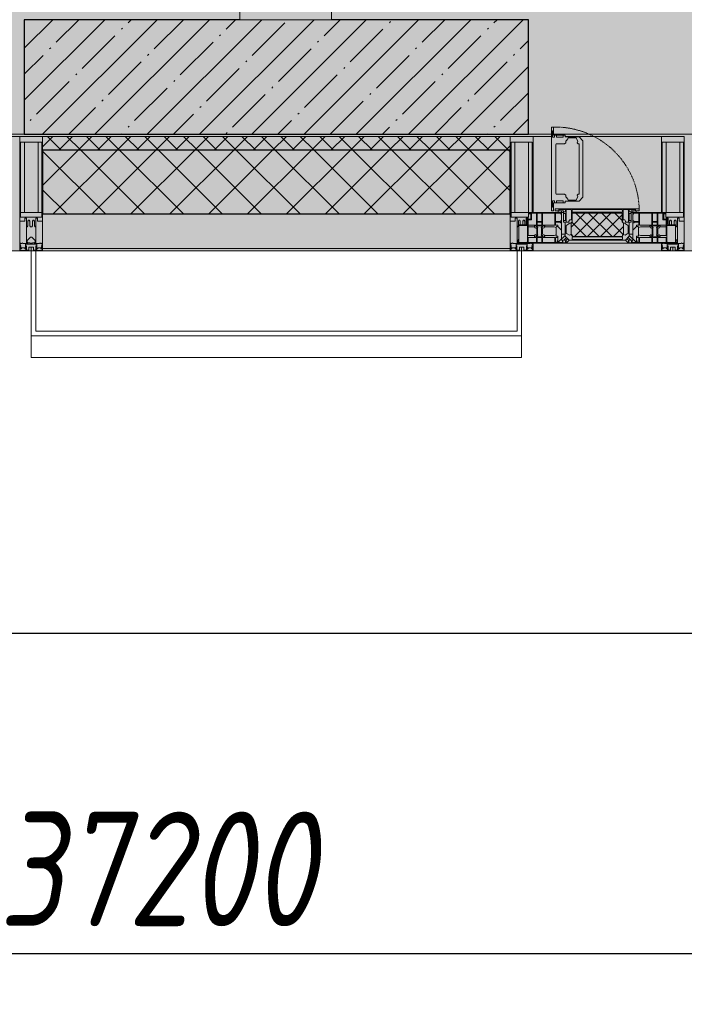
# Model space of a CAD drawing. Header units: millimetres. Extents: x -84210938 to 7466299, y -86687 to 22081.
# Tile 34 of 256: x 54218 to 55668, y -51379 to -49229. Entities that reach past the tile are written whole.
import ezdxf

# ---------------------------------------------------------------- set-up
doc = ezdxf.new("R2010")
doc.units = ezdxf.units.MM
doc.linetypes.add('-D1-02х01', pattern=[3, 2, -1])
doc.layers.get('Defpoints').update_dxf_attribs({"color": 31})
for name, color, linetype, lineweight in [('_0', 7, 'Continuous', 13), ('A-200-M_WALL', 7, 'Continuous', 5), ('A-200-M_WALL_PAT', 7, 'Continuous', 5), ('A-214-M_CURT_WALL', 7, 'Continuous', 5), ('A-215-M_CURT_PANEL', 7, 'Continuous', 5), ('A-230-M_FLOOR', 7, 'Continuous', 5), ('A-280-M_COLUMN', 7, 'Continuous', 5), ('A-314-M_WINDOW', 7, 'Continuous', 5), ('S-280-M_COLUMN', 7, 'Continuous', 5), ('Z-060-M_DETAIL', 7, 'Continuous', 5), ('Оси', 7, 'Continuous', 5)]:
    doc.layers.add(name, color=color, linetype=linetype, lineweight=lineweight)
doc.styles.add('fl_iso paper', font='isocpeur.ttf', dxfattribs={"width": 0.8, "oblique": 10})
doc.dimstyles.new('In tre 1_100', dxfattribs={"dimscale": 100, "dimtxt": 2.5, "dimasz": 2, "dimexe": 1, "dimexo": 0.7, "dimgap": 0.6, "dimtad": 1, "dimdec": 0, "dimrnd": 5, "dimzin": 0, "dimdsep": 46, "dimtxsty": 'fl_iso paper', "dimblk": 'ARCHTICK', "dimcen": 0, "dimdle": 1, "dimadec": 0, "dimazin": 0, "dimtfac": 1, "dimtdec": 0, "dimtofl": 0, "dimtmove": 1, "dimatfit": 3, "dimldrblk": 'DOT', "dimfxl": 40, "dimtfillclr": 256, "dimtolj": 1, "dimtzin": 0, "dimarcsym": 1})

# ---------------------------------------------------------------- blocks, each defined once
blk = doc.blocks.new('_ArchTick')
at = {"color": 0, "linetype": 'ByBlock', "lineweight": 9, "const_width": 0.15}
blk.add_lwpolyline([(-0.5, -0.5), (0.5, 0.5)], dxfattribs=at)
blk = doc.blocks.new('*D674')
at = {"layer": 'Defpoints', "color": 0, "transparency": 16777216}
for p in [(35918, -51162.7), (73118, -51162.7), (73118, -51268.8)]:
    blk.add_point(p, dxfattribs=at)
at = {"layer": 'Оси', "color": 0, "lineweight": -2, "transparency": 16777216}
for p, q in [((35918, -51232.7), (35918, -51368.8)), ((73118, -51232.7), (73118, -51368.8)), ((35818, -51268.8), (73218, -51268.8))]:
    blk.add_line(p, q, dxfattribs=at)
at = {"layer": 'Оси', "color": 0, "lineweight": -2, "transparency": 16777216, "xscale": 200, "yscale": 200, "zscale": 200, "rotation": 180}
blk.add_blockref('_ArchTick', (35918, -51268.8), dxfattribs=at)
at = {"layer": 'Оси', "color": 0, "lineweight": -2, "transparency": 16777216, "xscale": 200, "yscale": 200, "zscale": 200}
blk.add_blockref('_ArchTick', (73118, -51268.8), dxfattribs=at)
at = {"layer": 'Оси', "color": 0, "transparency": 16777216, "insert": (54518, -51083.8), "char_height": 250, "attachment_point": 5, "style": 'fl_iso paper'}
blk.add_mtext('\\A1;37200', dxfattribs=at)
blk = doc.blocks.new('_DOT')
at = {"color": 0, "linetype": 'ByBlock'}
blk.add_line((-0.5, 0), (-1, 0), dxfattribs=at)
at = {"color": 0, "linetype": 'ByBlock', "const_width": 0.5}
blk.add_lwpolyline([(-0.25, 0, 1), (0.25, 0, 1)], format="xyb", close=True, dxfattribs=at)
blk = doc.blocks.new('*D678')
at = {"layer": 'Defpoints', "color": 0, "transparency": 16777216}
for p in [(61118, -50568.8), (52718, -51268.8), (61118, -51268.8)]:
    blk.add_point(p, dxfattribs=at)
at = {"layer": 'Оси', "color": 0, "lineweight": -2, "transparency": 16777216}
for p, q in [((52718, -51198.8), (52718, -50468.8)), ((61118, -51198.8), (61118, -50468.8)), ((52618, -50568.8), (61218, -50568.8))]:
    blk.add_line(p, q, dxfattribs=at)
at = {"layer": 'Оси', "color": 0, "lineweight": -2, "transparency": 16777216, "xscale": 200, "yscale": 200, "zscale": 200, "rotation": 180}
blk.add_blockref('_ArchTick', (52718, -50568.8), dxfattribs=at)
at = {"layer": 'Оси', "color": 0, "lineweight": -2, "transparency": 16777216, "xscale": 200, "yscale": 200, "zscale": 200}
blk.add_blockref('_ArchTick', (61118, -50568.8), dxfattribs=at)
at = {"layer": 'Оси', "color": 0, "transparency": 16777216, "insert": (56918, -50383.8), "char_height": 250, "attachment_point": 5, "style": 'fl_iso paper'}
blk.add_mtext('\\A1;8400', dxfattribs=at)
blk = doc.blocks.new('A_PAN_Створка - 383мм-V20-50_AS_Plan_23')
at = {"layer": 'A-215-M_CURT_PANEL'}
h = blk.add_hatch(dxfattribs=at)
h.set_pattern_fill('FP_18', color=256, style=0, pattern_type=2)
h.set_pattern_definition([(225, (19300, -754.981), (14.142136, -14.142136), []), (315, (19300, -754.981), (14.142136, 14.142136), [])])
h.paths.add_polyline_path([(43.8, -31.8), (-54.5, -31.8), (-54.9, -34.1), (-57.2, -36.4), (-57.2, -60.8), (-54.6, -63.4), (-53.6, -82.7), (54.6, -81.8), (54.6, -63.4), (57.2, -60.8), (57.2, -36.4), (54.9, -34.1), (54.5, -31.8)])
at = {"layer": 'A-314-M_WINDOW'}
for p, q in [((-67.9, -17), (-171, -17)), ((-171, -17), (-171, -57)), ((-171, -18.5), (-153.5, -18.5)), ((-153.5, -18.5), (-152, -20)), ((-152, -20), (-152, -73.5)), ((-150.5, -17), (-150.5, -29.4)), ((-132.4, -18.6), (-150.5, -18.6)), ((-132.4, -29.4), (-132.4, -18.6)), ((-131, -18.2), (-131, -29.5)), ((-120.8, -18.2), (-131, -18.2)), ((-120.8, -18.2), (-120.8, -29.5)), ((-119.3, -18.6), (-92.5, -18.6)), ((-119.3, -29.4), (-119.3, -18.6)), ((-92.5, -18.6), (-92.5, -29.4)), ((-90.8, -18.5), (-90.8, -29.4)), ((-87.3, -18.5), (-90.8, -18.5)), ((-87.3, -20.4), (-87.3, -18.5)), ((-87.3, -20.4), (-87.3, -21.9)), ((-84.8, -20.4), (-87.3, -20.4)), ((-85.9, -18.2), (-85.9, -20.4)), ((-75.9, -18.2), (-85.9, -18.2)), ((-83.4, -20.4), (-84.8, -20.4)), ((-70, -33.8), (-83.4, -20.4)), ((-75.9, -21.5), (-75.9, -18.2)), ((-74.9, -17.9), (-74.9, -21.5)), ((-68.9, -17.9), (-74.9, -17.9)), ((-68.9, -21.5), (-68.9, -17.9)), ((67.9, -17), (-67.9, -17)), ((-61.4, -23.5), (-67.9, -17)), ((-67.9, -17), (-67.9, -23.5)), ((-67.9, -17), (67.9, -17)), ((67.9, -17), (61.4, -23.5)), ((67.9, -23.5), (67.9, -17)), ((171, -17), (67.9, -17)), ((68.9, -17.9), (74.9, -17.9)), ((68.9, -21.5), (68.9, -17.9)), ((70, -33.8), (83.4, -20.4)), ((74.9, -17.9), (74.9, -21.5)), ((75.9, -18.2), (85.9, -18.2)), ((75.9, -21.5), (75.9, -18.2)), ((83.4, -20.4), (84.8, -20.4)), ((84.8, -20.4), (87.3, -20.4)), ((85.9, -18.2), (85.9, -20.4)), ((87.3, -18.5), (90.8, -18.5)), ((87.3, -20.4), (87.3, -18.5)), ((87.3, -20.4), (87.3, -21.9)), ((90.8, -18.5), (90.8, -29.4)), ((92.5, -18.6), (92.5, -29.4)), ((119.3, -18.6), (92.5, -18.6)), ((119.3, -29.4), (119.3, -18.6)), ((120.8, -18.2), (120.8, -29.5)), ((120.8, -18.2), (131, -18.2)), ((131, -18.2), (131, -29.5)), ((132.4, -18.6), (150.5, -18.6)), ((132.4, -29.4), (132.4, -18.6)), ((150.5, -17), (150.5, -29.4)), ((153.5, -18.5), (152, -20)), ((152, -20), (152, -73.5)), ((171, -18.5), (153.5, -18.5)), ((171, -57), (171, -17)), ((-150.5, -29.4), (-132.4, -29.4)), ((-150.5, -33.6), (-150.5, -68)), ((-136.3, -33.6), (-150.5, -33.6)), ((-137.2, -31), (-135.8, -35)), ((-132.5, -31), (-137.2, -31)), ((-132.1, -36.8), (-135.8, -35)), ((-132.5, -31.9), (-133.4, -33.7)), ((-133.4, -33.7), (-130.1, -35.3)), ((-132.5, -31.9), (-132.5, -31)), ((-132.1, -49), (-132.1, -36.8)), ((-131, -29.5), (-120.8, -29.5)), ((-131, -30.9), (-131, -33)), ((-120.8, -30.9), (-131, -30.9)), ((-129.4, -34.6), (-131, -33)), ((-130.1, -35.3), (-129.4, -34.6)), ((-130.1, -35.3), (-130.1, -50.4)), ((-122.4, -34.6), (-120.8, -33)), ((-121.7, -35.3), (-122.4, -34.6)), ((-118.4, -33.7), (-121.7, -35.3)), ((-121.7, -35.3), (-121.7, -50.4)), ((-120.8, -30.9), (-120.8, -33)), ((-119.7, -36.8), (-115.9, -35)), ((-119.7, -49), (-119.7, -36.8)), ((-92.5, -29.4), (-119.3, -29.4)), ((-119.3, -31), (-114.6, -31)), ((-119.3, -31.9), (-119.3, -31)), ((-119.3, -31.9), (-118.4, -33.7)), ((-114.6, -31), (-115.9, -35)), ((-94.1, -33.5), (-115.4, -33.5)), ((-89.9, -35.1), (-94.1, -33.5)), ((-90.8, -29.4), (-85.9, -29.4)), ((-89.9, -32.5), (-89.9, -35.1)), ((-85.9, -32.5), (-89.9, -32.5)), ((-89.9, -35.1), (-89.9, -50.9)), ((-87.3, -21.9), (-85.9, -21.9)), ((-85.9, -21.9), (-85.9, -29.4)), ((-85.9, -29.4), (-85.9, -32.5)), ((-78, -84), (-78, -23.5)), ((-78, -23.5), (-67.9, -23.5)), ((-78, -36.8), (-70, -36.8)), ((-78, -45.6), (-78, -36.8)), ((-75.9, -21.5), (-75.9, -23.5)), ((-74.9, -21.5), (-75.9, -21.5)), ((-75.9, -23.5), (-73, -23.5)), ((-67.2, -29.3), (-73, -23.5)), ((-61.4, -23.5), (-70, -32.1)), ((-70, -32.1), (-70, -62.5)), ((-70, -36.8), (-70, -33.8)), ((-67.9, -21.5), (-68.9, -21.5)), ((-67.9, -21.5), (-67.9, -23.5)), ((-67.9, -23.5), (-64.6, -26.8)), ((-67.9, -23.5), (-64.6, -26.8)), ((-64.6, -26.8), (-67.2, -29.3)), ((-64.6, -26.8), (-61.4, -23.5)), ((61.4, -23.5), (-61.4, -23.5)), ((70, -32.1), (61.4, -23.5)), ((61.4, -23.5), (64.6, -26.8)), ((67.9, -23.5), (64.6, -26.8)), ((64.6, -26.8), (67.9, -23.5)), ((64.6, -26.8), (67.2, -29.3)), ((67.2, -29.3), (73, -23.5)), ((67.9, -21.5), (67.9, -23.5)), ((67.9, -21.5), (68.9, -21.5)), ((67.9, -23.5), (78, -23.5)), ((70, -62.5), (70, -32.1)), ((70, -36.8), (70, -33.8)), ((78, -36.8), (70, -36.8)), ((75.9, -23.5), (73, -23.5)), ((74.9, -21.5), (75.9, -21.5)), ((75.9, -21.5), (75.9, -23.5)), ((78, -23.5), (78, -84)), ((78, -45.6), (78, -36.8)), ((85.9, -21.9), (85.9, -29.4)), ((87.3, -21.9), (85.9, -21.9)), ((85.9, -29.4), (85.9, -32.5)), ((90.8, -29.4), (85.9, -29.4)), ((85.9, -32.5), (89.9, -32.5)), ((89.9, -32.5), (89.9, -35.1)), ((89.9, -35.1), (94.1, -33.5)), ((89.9, -35.1), (89.9, -50.9)), ((92.5, -29.4), (119.3, -29.4)), ((94.1, -33.5), (115.4, -33.5)), ((114.6, -31), (115.9, -35)), ((119.3, -31), (114.6, -31)), ((119.7, -36.8), (115.9, -35)), ((119.3, -31.9), (118.4, -33.7)), ((118.4, -33.7), (121.7, -35.3)), ((119.3, -31.9), (119.3, -31)), ((119.7, -49), (119.7, -36.8)), ((131, -29.5), (120.8, -29.5)), ((120.8, -30.9), (120.8, -33)), ((120.8, -30.9), (131, -30.9)), ((122.4, -34.6), (120.8, -33)), ((121.7, -35.3), (122.4, -34.6)), ((121.7, -35.3), (121.7, -50.4)), ((129.4, -34.6), (131, -33)), ((130.1, -35.3), (129.4, -34.6)), ((133.4, -33.7), (130.1, -35.3)), ((130.1, -35.3), (130.1, -50.4)), ((131, -30.9), (131, -33)), ((132.1, -36.8), (135.8, -35)), ((132.1, -49), (132.1, -36.8)), ((150.5, -29.4), (132.4, -29.4)), ((132.5, -31), (137.2, -31)), ((132.5, -31.9), (132.5, -31)), ((132.5, -31.9), (133.4, -33.7)), ((137.2, -31), (135.8, -35)), ((136.3, -33.6), (150.5, -33.6)), ((150.5, -33.6), (150.5, -68)), ((-171, -55.5), (-152, -55.5)), ((-171, -57), (-156, -57)), ((-153, -60), (-153, -73.5)), ((-136.4, -52.4), (-150.5, -52.4)), ((-150.5, -56.6), (-132.4, -56.6)), ((-137.2, -54.8), (-135.8, -50.8)), ((-132.5, -54.8), (-137.2, -54.8)), ((-132.1, -49), (-135.8, -50.8)), ((-133.4, -52), (-130.1, -50.4)), ((-132.5, -53.8), (-133.4, -52)), ((-132.5, -53.8), (-132.5, -54.8)), ((-132.4, -56.6), (-132.4, -82.5)), ((-129.4, -51.1), (-131, -52.7)), ((-131, -55.1), (-131, -52.7)), ((-120.8, -55.1), (-131, -55.1)), ((-131, -56.5), (-131, -62.6)), ((-131, -56.5), (-120.8, -56.5)), ((-120.8, -62.6), (-131, -62.6)), ((-130.1, -50.4), (-129.4, -51.1)), ((-121.7, -50.4), (-122.4, -51.1)), ((-122.4, -51.1), (-120.8, -52.7)), ((-118.4, -52), (-121.7, -50.4)), ((-120.8, -55.1), (-120.8, -52.7)), ((-120.8, -56.5), (-120.8, -62.6)), ((-119.7, -49), (-115.9, -50.8)), ((-119.3, -53.8), (-118.4, -52)), ((-119.3, -53.8), (-119.3, -54.8)), ((-119.3, -54.8), (-114.6, -54.8)), ((-119.3, -56.6), (-119.3, -82.5)), ((-92.5, -56.6), (-119.3, -56.6)), ((-114.6, -54.8), (-115.9, -50.8)), ((-94.1, -52.5), (-115.3, -52.5)), ((-89.9, -50.9), (-94.1, -52.5)), ((-92.5, -56.6), (-92.5, -82.5)), ((-90.8, -56.6), (-85.9, -56.6)), ((-90.8, -62.7), (-90.8, -56.6)), ((-80.4, -62.7), (-90.8, -62.7)), ((-89.9, -52.2), (-89.9, -50.9)), ((-89.9, -52.2), (-88.6, -53.5)), ((-85.9, -53.5), (-88.6, -53.5)), ((-85.9, -53.5), (-78, -45.6)), ((-85.9, -56.6), (-85.9, -53.5)), ((-80.4, -61.1), (-80.4, -62.7)), ((-78, -61.1), (-80.4, -61.1)), ((-78, -66.1), (-78, -61.1)), ((-70, -62.5), (-73.9, -62.5)), ((-73.9, -62.5), (-73.9, -87.5)), ((73.9, -62.5), (70, -62.5)), ((73.9, -87.5), (73.9, -62.5)), ((85.9, -53.5), (78, -45.6)), ((78, -61.1), (80.4, -61.1)), ((78, -66.1), (78, -61.1)), ((80.4, -61.1), (80.4, -62.7)), ((80.4, -62.7), (90.8, -62.7)), ((85.9, -53.5), (88.6, -53.5)), ((85.9, -56.6), (85.9, -53.5)), ((90.8, -56.6), (85.9, -56.6)), ((89.9, -52.2), (88.6, -53.5)), ((89.9, -50.9), (94.1, -52.5)), ((89.9, -52.2), (89.9, -50.9)), ((90.8, -62.7), (90.8, -56.6)), ((92.5, -56.6), (119.3, -56.6)), ((92.5, -56.6), (92.5, -82.5)), ((94.1, -52.5), (115.3, -52.5)), ((114.6, -54.8), (115.9, -50.8)), ((119.3, -54.8), (114.6, -54.8)), ((119.7, -49), (115.9, -50.8)), ((118.4, -52), (121.7, -50.4)), ((119.3, -53.8), (118.4, -52)), ((119.3, -53.8), (119.3, -54.8)), ((119.3, -56.6), (119.3, -82.5)), ((122.4, -51.1), (120.8, -52.7)), ((120.8, -55.1), (120.8, -52.7)), ((120.8, -55.1), (131, -55.1)), ((120.8, -56.5), (120.8, -62.6)), ((131, -56.5), (120.8, -56.5)), ((120.8, -62.6), (131, -62.6)), ((121.7, -50.4), (122.4, -51.1)), ((130.1, -50.4), (129.4, -51.1)), ((129.4, -51.1), (131, -52.7)), ((133.4, -52), (130.1, -50.4)), ((131, -55.1), (131, -52.7)), ((131, -56.5), (131, -62.6)), ((132.1, -49), (135.8, -50.8)), ((150.5, -56.6), (132.4, -56.6)), ((132.4, -56.6), (132.4, -82.5)), ((132.5, -53.8), (133.4, -52)), ((132.5, -53.8), (132.5, -54.8)), ((132.5, -54.8), (137.2, -54.8)), ((137.2, -54.8), (135.8, -50.8)), ((136.4, -52.4), (150.5, -52.4)), ((171, -55.5), (152, -55.5)), ((153, -73.5), (153, -60)), ((156, -57), (171, -57)), ((-153, -73.5), (-150, -73.5)), ((-150.5, -68), (-143.5, -68)), ((-150.5, -69.5), (-150.5, -73.5)), ((-145, -69.5), (-150.5, -69.5)), ((-150, -73.5), (-150, -84)), ((-150, -84), (-78, -84)), ((-148.5, -81), (-148.5, -82.5)), ((-143.5, -81), (-148.5, -81)), ((-148.5, -82.5), (-132.4, -82.5)), ((-145, -69.5), (-145, -79.5)), ((-143.5, -68), (-143.5, -81)), ((-131, -64.6), (-120.8, -64.6)), ((-131, -82.5), (-131, -64.6)), ((-131, -82.5), (-120.8, -82.5)), ((-120.8, -82.5), (-120.8, -64.6)), ((-119.3, -82.5), (-92.5, -82.5)), ((-90.8, -64.6), (-90.8, -82.5)), ((-80.1, -64.6), (-90.8, -64.6)), ((-90.8, -82.5), (-79.5, -82.5)), ((-78, -84), (-85, -84)), ((-85, -84), (-85, -87.5)), ((-80.1, -66.1), (-80.1, -64.6)), ((-78, -66.1), (-80.1, -66.1)), ((-79.5, -80.6), (-78, -80.6)), ((-79.5, -82.5), (-79.5, -80.6)), ((-78, -87.5), (-78, -84)), ((-78, -84), (-73.9, -84)), ((73.9, -84), (78, -84)), ((78, -66.1), (80.1, -66.1)), ((79.5, -80.6), (78, -80.6)), ((78, -87.5), (78, -84)), ((78, -84), (85, -84)), ((78, -84), (150, -84)), ((79.5, -82.5), (79.5, -80.6)), ((90.8, -82.5), (79.5, -82.5)), ((80.1, -64.6), (90.8, -64.6)), ((80.1, -66.1), (80.1, -64.6)), ((85, -84), (85, -87.5)), ((90.8, -64.6), (90.8, -82.5)), ((119.3, -82.5), (92.5, -82.5)), ((120.8, -82.5), (120.8, -64.6)), ((131, -64.6), (120.8, -64.6)), ((131, -82.5), (120.8, -82.5)), ((131, -82.5), (131, -64.6)), ((148.5, -82.5), (132.4, -82.5)), ((143.5, -68), (143.5, -81)), ((150.5, -68), (143.5, -68)), ((143.5, -81), (148.5, -81)), ((145, -69.5), (150.5, -69.5)), ((145, -69.5), (145, -79.5)), ((148.5, -81), (148.5, -82.5)), ((150, -84), (150, -73.5)), ((150, -73.5), (153, -73.5)), ((150.5, -69.5), (150.5, -73.5)), ((-73.9, -87.5), (-91.5, -87.5)), ((-91.5, -87.5), (-91.5, -92)), ((-91.5, -92), (91.5, -92)), ((-85, -87.5), (-78, -87.5)), ((91.5, -87.5), (73.9, -87.5)), ((85, -87.5), (78, -87.5)), ((91.5, -92), (91.5, -87.5))]:
    blk.add_line(p, q, dxfattribs=at)
for centre, start, end in [((-156, -60), 0, 90), ((156, -60), 90, 180)]:
    blk.add_arc(centre, 3, start, end, dxfattribs=at)
at = {"layer": 'A-314-M_WINDOW', "linetype": '-D1-02х01'}
blk.add_arc((91.4, -87.5), 183, 181.4091, 271.1445, dxfattribs=at)
at = {"layer": 'Z-060-M_DETAIL'}
for p, q in [((-70, -32.1), (-61.4, -23.5)), ((-70, -62.5), (-70, -32.1)), ((-67.8, -38.3), (-65.7, -37.4)), ((-67.8, -55.7), (-67.8, -38.3)), ((-65.7, -37.4), (-60.8, -34.7)), ((61.4, -23.5), (-61.4, -23.5)), ((-60.8, -34.7), (-57.3, -35.9)), ((-55.2, -33.8), (-57.3, -35.9)), ((-54.9, -34.1), (-57.2, -36.4)), ((-57.2, -36.4), (-57.2, -60.8)), ((-55.2, -33.8), (-54.8, -31.5)), ((-54.9, -25.8), (-53.9, -24.8)), ((-54.9, -29.5), (-54.9, -25.8)), ((-53.9, -30.5), (-54.9, -29.5)), ((-54.5, -31.8), (-54.9, -34.1)), ((0, -31.5), (-54.8, -31.5)), ((54.5, -31.8), (-54.5, -31.8)), ((-53.9, -24.8), (53.9, -24.8)), ((53.9, -30.5), (-53.9, -30.5)), ((0, -31.5), (54.8, -31.5)), ((54.9, -25.8), (53.9, -24.8)), ((53.9, -30.5), (54.9, -29.5)), ((54.9, -34.1), (54.5, -31.8)), ((55.2, -33.8), (54.8, -31.5)), ((54.9, -29.5), (54.9, -25.8)), ((57.2, -36.4), (54.9, -34.1)), ((55.2, -33.8), (57.3, -35.9)), ((57.2, -60.8), (57.2, -36.4)), ((60.8, -34.7), (57.3, -35.9)), ((65.7, -37.4), (60.8, -34.7)), ((70, -32.1), (61.4, -23.5)), ((67.8, -38.3), (65.7, -37.4)), ((67.8, -55.7), (67.8, -38.3)), ((70, -62.5), (70, -32.1)), ((-73.9, -62.5), (-70, -62.5)), ((-73.9, -87.5), (-73.9, -62.5)), ((-61.7, -62.5), (-67.9, -62.5)), ((-67.9, -62.5), (-67.9, -89.3)), ((-66, -56.5), (-67.8, -55.7)), ((-66, -56.5), (-62, -59.1)), ((-62, -59.1), (-60.7, -61)), ((-61.7, -64.9), (-61.7, -62.5)), ((-60.7, -61), (-57.4, -61)), ((-57.4, -61), (-54.9, -63.5)), ((-57.2, -60.8), (-54.6, -63.4)), ((-54.9, -63.5), (-54.9, -81.9)), ((-54.6, -63.4), (-54.6, -81.8)), ((54.6, -63.4), (57.2, -60.8)), ((54.6, -81.8), (54.6, -63.4)), ((57.4, -61), (54.9, -63.5)), ((54.9, -63.5), (54.9, -81.9)), ((60.7, -61), (57.4, -61)), ((62, -59.1), (60.7, -61)), ((61.7, -62.5), (67.9, -62.5)), ((61.7, -64.9), (61.7, -62.5)), ((66, -56.5), (62, -59.1)), ((66, -56.5), (67.8, -55.7)), ((67.9, -62.5), (67.9, -89.3)), ((73.9, -62.5), (70, -62.5)), ((73.9, -87.5), (73.9, -62.5)), ((-69.4, -66.5), (-73.9, -66.5)), ((-73.9, -81.5), (-69.4, -81.5)), ((-69.4, -85.5), (-73.9, -85.5)), ((-69.4, -81.5), (-69.4, -66.5)), ((-69.4, -90.3), (-69.4, -85.5)), ((-60.1, -67.7), (-61.7, -64.9)), ((-56.4, -67.7), (-60.1, -67.7)), ((-56.4, -89.4), (-56.4, -67.7)), ((-54.9, -81.9), (-53.8, -83)), ((-54.9, -85.6), (-53.9, -84.6)), ((-54.9, -89.3), (-54.9, -85.6)), ((-54.6, -81.8), (-53.6, -82.7)), ((-53.9, -84.6), (53.9, -84.6)), ((53.8, -83), (-53.8, -83)), ((-53.6, -82.7), (53.6, -82.7)), ((53.6, -82.7), (54.6, -81.8)), ((54.9, -81.9), (53.8, -83)), ((54.9, -85.6), (53.9, -84.6)), ((54.9, -89.3), (54.9, -85.6)), ((56.4, -67.7), (60.1, -67.7)), ((56.4, -89.4), (56.4, -67.7)), ((60.1, -67.7), (61.7, -64.9)), ((69.4, -66.5), (73.9, -66.5)), ((69.4, -81.5), (69.4, -66.5)), ((73.9, -81.5), (69.4, -81.5)), ((69.4, -85.5), (73.9, -85.5)), ((69.4, -90.3), (69.4, -85.5)), ((-91.5, -87.5), (-73.9, -87.5)), ((-91.5, -92), (-91.5, -87.5)), ((-91.5, -92), (91.5, -92)), ((-83.4, -90.3), (-83.4, -87.5)), ((-83.4, -90.3), (-69.4, -90.3)), ((-67.9, -89.3), (-66.9, -90.3)), ((-66.9, -90.3), (-57.4, -90.3)), ((-57.4, -90.3), (-56.4, -89.4)), ((-53.9, -90.3), (-54.9, -89.3)), ((53.9, -90.3), (-53.9, -90.3)), ((53.9, -90.3), (54.9, -89.3)), ((57.4, -90.3), (56.4, -89.4)), ((66.9, -90.3), (57.4, -90.3)), ((67.9, -89.3), (66.9, -90.3)), ((83.4, -90.3), (69.4, -90.3)), ((91.5, -87.5), (73.9, -87.5)), ((83.4, -90.3), (83.4, -87.5)), ((91.5, -92), (91.5, -87.5))]:
    blk.add_line(p, q, dxfattribs=at)
at = {"layer": 'Z-060-M_DETAIL', "color": 9, "true_color": 0xc8c8c8}
for p, q in [((70.1, -105.1), (70.1, -109)), ((95.1, -105.1), (70.1, -105.1)), ((74.1, -109.6), (74.1, -105.1)), ((89.1, -105.1), (89.1, -109.6)), ((93.1, -109.6), (93.1, -105.1)), ((95.1, -87.5), (95.1, -105.1)), ((99.6, -87.5), (95.1, -87.5)), ((97.9, -95.6), (95.1, -95.6)), ((97.9, -95.6), (97.9, -109.6)), ((99.6, -270.5), (99.6, -87.5)), ((39.7, -109), (31.1, -117.6)), ((31.1, -117.6), (31.1, -240.4)), ((41.4, -123.8), (39.1, -124.2)), ((39.1, -179), (39.1, -124.2)), ((70.1, -109), (39.7, -109)), ((41.4, -123.8), (43.5, -121.7)), ((45, -113.3), (42.3, -118.2)), ((42.3, -118.2), (43.5, -121.7)), ((45.9, -111.2), (45, -113.3)), ((63.3, -111.2), (45.9, -111.2)), ((64.1, -113), (63.3, -111.2)), ((64.1, -113), (66.7, -117)), ((66.7, -117), (68.6, -118.3)), ((68.6, -118.3), (68.6, -121.6)), ((68.6, -121.6), (71.1, -124.1)), ((71.1, -124.1), (89.5, -124.1)), ((89.1, -109.6), (74.1, -109.6)), ((89.5, -124.1), (90.6, -125.2)), ((90.6, -125.2), (90.6, -232.8)), ((97.9, -109.6), (93.1, -109.6)), ((39.1, -179), (39.1, -233.8)), ((41.4, -234.2), (39.1, -233.8)), ((41.4, -234.2), (43.5, -236.3)), ((42.3, -239.8), (43.5, -236.3)), ((68.6, -236.4), (71.1, -233.9)), ((68.6, -239.7), (68.6, -236.4)), ((71.1, -233.9), (89.5, -233.9)), ((89.5, -233.9), (90.6, -232.8)), ((39.7, -249), (31.1, -240.4)), ((70.1, -249), (39.7, -249)), ((45, -244.7), (42.3, -239.8)), ((45.9, -246.8), (45, -244.7)), ((63.3, -246.8), (45.9, -246.8)), ((64.1, -245), (63.3, -246.8)), ((64.1, -245), (66.7, -241)), ((66.7, -241), (68.6, -239.7)), ((70.1, -252.9), (70.1, -249)), ((95.1, -252.9), (70.1, -252.9)), ((74.1, -248.4), (74.1, -252.9)), ((89.1, -248.4), (74.1, -248.4)), ((89.1, -252.9), (89.1, -248.4)), ((93.1, -248.4), (93.1, -252.9)), ((97.9, -248.4), (93.1, -248.4)), ((95.1, -270.5), (95.1, -252.9)), ((97.9, -262.4), (97.9, -248.4)), ((97.9, -262.4), (95.1, -262.4)), ((99.6, -270.5), (95.1, -270.5))]:
    blk.add_line(p, q, dxfattribs=at)
blk = doc.blocks.new('Rectangular Mullion - 50Wx250H-2623690-50_AS_Plan_23')
at = {"layer": 'Z-060-M_DETAIL'}
for p, q in [((-25, 65.2), (-25, 250)), ((-25, 250), (0, 250)), ((-23, 237.3), (0, 237.3)), ((-23, 237.3), (-23, 73.6)), ((-14.9, 84), (-14.9, 237.3)), ((25, 250), (0, 250)), ((23, 237.3), (0, 237.3)), ((14.9, 84), (14.9, 237.3)), ((23, 237.3), (23, 84)), ((25, 84), (25, 250)), ((-14, 65.2), (-25, 65.2)), ((0, 84), (-23, 84)), ((-0.5, 73.6), (-23, 73.6)), ((-14, 71.3), (-14, 65.2)), ((-10, 71.3), (-14, 71.3)), ((-10, 53), (-10, 71.3)), ((-7, 65.2), (-5.9, 67.3)), ((-7, 65.2), (-7, 54.7)), ((-4.1, 67.3), (-5.9, 67.3)), ((-4.1, 67.3), (-2.9, 65.1)), ((-2.9, 65.1), (-2.9, 57)), ((0, 84), (15, 84)), ((0.5, 73.6), (15, 73.6)), ((4.1, 67.3), (2.9, 65.1)), ((2.9, 65.1), (2.9, 57)), ((4.1, 67.3), (5.9, 67.3)), ((7, 65.2), (5.9, 67.3)), ((7, 65.2), (7, 57)), ((10, 71.3), (12, 71.3)), ((10, 57.4), (10, 71.3)), ((-8.7, 53), (-10, 53)), ((-10, 53), (-10, 17)), ((-8.7, 53), (-7, 54.7)), ((-8.5, 23), (-6, 25.5)), ((-8.5, 18.5), (-8.5, 23)), ((-23.8, 14.6), (-25, 14.2)), ((-25, 0), (-25, 14.2)), ((-22.3, 17), (-23.8, 17)), ((-23.8, 17), (-23.8, 14.6)), ((-22.5, 10.6), (-23.8, 14.6)), ((-22.5, 10.6), (-23.7, 9.9)), ((-23.7, 1.3), (-23.7, 9.9)), ((-23.7, 1.3), (-11.8, 1.3)), ((-23.2, 10.2), (-22.5, 8)), ((-22.5, 8), (-22.5, 4.5)), ((-21.3, 4.5), (-22.5, 4.5)), ((-22.3, 17), (-22.3, 16)), ((-22.3, 16), (-21.3, 16)), ((-19, 17.6), (-21.3, 16)), ((-21.3, 4.5), (-21.3, 6.5)), ((-21.3, 6.5), (-14.2, 6.5)), ((-18.4, 16.6), (-19, 17.6)), ((-7.4, 16.6), (-18.4, 16.6)), ((-14.2, 6.5), (-14.2, 4.5)), ((-13.2, 4.5), (-14.2, 4.5)), ((-13.2, 4.5), (-12.2, 7.2)), ((-12.7, 7.6), (-11.3, 11.4)), ((-12.7, 7.6), (-11.8, 6.9)), ((-12.2, 9), (-12.2, 14.8)), ((-12.2, 14.8), (0, 14.8)), ((-11.8, 1.3), (-11.8, 6.9)), ((-10.5, 11.2), (-11.3, 11.4)), ((-10.5, 1.5), (-10.5, 11.2)), ((-4.8, 1.5), (-10.5, 1.5)), ((-10, 17), (-7.5, 17)), ((-7.5, 18.5), (-8.5, 18.5)), ((-7.5, 17), (-7.5, 18.5)), ((-7.4, 18), (-7.4, 16.6)), ((-6, 18), (-7.4, 18)), ((0, 8), (-4.8, 8)), ((-4.8, 1.5), (-4.8, 8)), ((-2.6, 16.8), (0, 16.8)), ((2.6, 16.8), (0, 16.8)), ((0, 14.8), (0, 16.8)), ((0, 14.8), (0, 16.8)), ((12.2, 14.8), (0, 14.8)), ((0, 0), (0, 8)), ((0, 8), (4.8, 8)), ((0, 0), (0, 8)), ((4.8, 1.5), (4.8, 8)), ((4.8, 1.5), (10.5, 1.5)), ((7.4, 16.6), (18.4, 16.6)), ((10.5, 11.2), (11.3, 11.4)), ((10.5, 1.5), (10.5, 11.2)), ((12.7, 7.6), (11.3, 11.4)), ((12.7, 7.6), (11.8, 6.9)), ((11.8, 1.3), (11.8, 6.9)), ((23.7, 1.3), (11.8, 1.3)), ((12.2, 9), (12.2, 14.8)), ((13.2, 4.5), (12.2, 7.2)), ((13.2, 4.5), (14.2, 4.5)), ((21.3, 6.5), (14.2, 6.5)), ((14.2, 6.5), (14.2, 4.5)), ((19.9, 17), (21.3, 16)), ((22.3, 16), (21.3, 16)), ((21.3, 4.5), (21.3, 6.5)), ((21.3, 4.5), (22.5, 4.5)), ((22.3, 17), (22.3, 16)), ((22.5, 10.6), (23.8, 14.6)), ((22.5, 10.6), (23.7, 9.9)), ((23.2, 10.2), (22.5, 8)), ((22.5, 8), (22.5, 4.5)), ((23.7, 1.3), (23.7, 9.9)), ((23.8, 17), (23.8, 14.6)), ((23.8, 14.6), (25, 14.2)), ((25, 0), (25, 14.2)), ((-25, 0), (0, 0)), ((25, 0), (0, 0))]:
    blk.add_line(p, q, dxfattribs=at)
for centre, start, end in [((-0.5, 73.1), 360, 90), ((0.5, 73.1), 90, 180)]:
    blk.add_arc(centre, 0.5, start, end, dxfattribs=at)
blk = doc.blocks.new('Rectangular Mullion - R_StandardFrame_50Wx250H-4298508-50_AS_Plan_23')
at = {"layer": 'A-214-M_CURT_WALL', "lineweight": 9}
for p, q in [((-25, -250), (-25, 0)), ((-25, 0), (25, 0)), ((25, 0), (25, -17)), ((25, -84), (25, -250)), ((25, -250), (-25, -250))]:
    blk.add_line(p, q, dxfattribs=at)
blk = doc.blocks.new('Rectangular Mullion - 50Wx250H-V5-50_AS_Plan_23')
at = {"layer": 'Z-060-M_DETAIL'}
for p, q in [((-25, 84), (-25, 250)), ((-25, 250), (0, 250)), ((-23, 237.3), (0, 237.3)), ((-23, 237.3), (-23, 84)), ((-14.9, 84), (-14.9, 237.3)), ((25, 250), (0, 250)), ((23, 237.3), (0, 237.3)), ((14.9, 84), (14.9, 237.3)), ((23, 237.3), (23, 73.6)), ((25, 65.2), (25, 250)), ((0, 84), (-15, 84)), ((-0.5, 73.6), (-15, 73.6)), ((-10, 71.3), (-12, 71.3)), ((-10, 57.4), (-10, 71.3)), ((-7, 65.2), (-5.9, 67.3)), ((-7, 65.2), (-7, 57)), ((-4.1, 67.3), (-5.9, 67.3)), ((-4.1, 67.3), (-2.9, 65.1)), ((-2.9, 65.1), (-2.9, 57)), ((0, 84), (23, 84)), ((0.5, 73.6), (23, 73.6)), ((4.1, 67.3), (2.9, 65.1)), ((2.9, 65.1), (2.9, 57)), ((4.1, 67.3), (5.9, 67.3)), ((7, 65.2), (5.9, 67.3)), ((7, 65.2), (7, 54.7)), ((10, 71.3), (14, 71.3)), ((10, 53), (10, 71.3)), ((14, 71.3), (14, 65.2)), ((14, 65.2), (25, 65.2)), ((8.7, 53), (7, 54.7)), ((8.7, 53), (10, 53)), ((10, 53), (10, 17)), ((8.5, 23), (6, 25.5)), ((8.5, 18.5), (8.5, 23)), ((-23.8, 14.6), (-25, 14.2)), ((-25, 0), (-25, 14.2)), ((-23.8, 17), (-23.8, 14.6)), ((-22.5, 10.6), (-23.8, 14.6)), ((-22.5, 10.6), (-23.7, 9.9)), ((-23.7, 1.3), (-23.7, 9.9)), ((-23.7, 1.3), (-11.8, 1.3)), ((-23.2, 10.2), (-22.5, 8)), ((-22.5, 8), (-22.5, 4.5)), ((-21.3, 4.5), (-22.5, 4.5)), ((-22.3, 17), (-22.3, 16)), ((-22.3, 16), (-21.3, 16)), ((-19.9, 17), (-21.3, 16)), ((-21.3, 4.5), (-21.3, 6.5)), ((-21.3, 6.5), (-14.2, 6.5)), ((-7.4, 16.6), (-18.4, 16.6)), ((-14.2, 6.5), (-14.2, 4.5)), ((-13.2, 4.5), (-14.2, 4.5)), ((-13.2, 4.5), (-12.2, 7.2)), ((-12.7, 7.6), (-11.3, 11.4)), ((-12.7, 7.6), (-11.8, 6.9)), ((-12.2, 9), (-12.2, 14.8)), ((-12.2, 14.8), (0, 14.8)), ((-11.8, 1.3), (-11.8, 6.9)), ((-10.5, 11.2), (-11.3, 11.4)), ((-10.5, 1.5), (-10.5, 11.2)), ((-4.8, 1.5), (-10.5, 1.5)), ((0, 8), (-4.8, 8)), ((-4.8, 1.5), (-4.8, 8)), ((-2.6, 16.8), (0, 16.8)), ((2.6, 16.8), (0, 16.8)), ((0, 14.8), (0, 16.8)), ((0, 14.8), (0, 16.8)), ((12.2, 14.8), (0, 14.8)), ((0, 0), (0, 8)), ((0, 8), (4.8, 8)), ((0, 0), (0, 8)), ((4.8, 1.5), (4.8, 8)), ((4.8, 1.5), (10.5, 1.5)), ((6, 18), (7.4, 18)), ((7.4, 18), (7.4, 16.6)), ((7.4, 16.6), (18.4, 16.6)), ((7.5, 18.5), (8.5, 18.5)), ((7.5, 17), (7.5, 18.5)), ((10, 17), (7.5, 17)), ((10.5, 11.2), (11.3, 11.4)), ((10.5, 1.5), (10.5, 11.2)), ((12.7, 7.6), (11.3, 11.4)), ((12.7, 7.6), (11.8, 6.9)), ((11.8, 1.3), (11.8, 6.9)), ((23.7, 1.3), (11.8, 1.3)), ((12.2, 9), (12.2, 14.8)), ((13.2, 4.5), (12.2, 7.2)), ((13.2, 4.5), (14.2, 4.5)), ((21.3, 6.5), (14.2, 6.5)), ((14.2, 6.5), (14.2, 4.5)), ((18.4, 16.6), (19, 17.6)), ((19, 17.6), (21.3, 16)), ((22.3, 16), (21.3, 16)), ((21.3, 4.5), (21.3, 6.5)), ((21.3, 4.5), (22.5, 4.5)), ((22.3, 17), (22.3, 16)), ((22.3, 17), (23.8, 17)), ((22.5, 10.6), (23.8, 14.6)), ((22.5, 10.6), (23.7, 9.9)), ((23.2, 10.2), (22.5, 8)), ((22.5, 8), (22.5, 4.5)), ((23.7, 1.3), (23.7, 9.9)), ((23.8, 17), (23.8, 14.6)), ((23.8, 14.6), (25, 14.2)), ((25, 0), (25, 14.2)), ((-25, 0), (0, 0)), ((25, 0), (0, 0))]:
    blk.add_line(p, q, dxfattribs=at)
for centre, start, end in [((-0.5, 73.1), 360, 90), ((0.5, 73.1), 90, 180)]:
    blk.add_arc(centre, 0.5, start, end, dxfattribs=at)
blk = doc.blocks.new('Rectangular Mullion - R_StandardFrame_50Wx250H-V6-50_AS_Plan_23')
at = {"layer": 'A-214-M_CURT_WALL', "lineweight": 9}
for p, q in [((-25, -17), (-25, 0)), ((-25, 0), (25, 0)), ((25, 0), (25, -250)), ((-25, -250), (-25, -84)), ((25, -250), (-25, -250))]:
    blk.add_line(p, q, dxfattribs=at)
blk = doc.blocks.new('Rectangular Mullion - 50Wx250H-V7-50_AS_Plan_23')
at = {"layer": 'Z-060-M_DETAIL'}
for p, q in [((-25, 65.2), (-25, 250)), ((-25, 250), (0, 250)), ((-23, 237.3), (0, 237.3)), ((-23, 237.3), (-23, 73.6)), ((-14.9, 84), (-14.9, 237.3)), ((25, 250), (0, 250)), ((23, 237.3), (0, 237.3)), ((14.9, 84), (14.9, 237.3)), ((23, 237.3), (23, 73.6)), ((25, 65.2), (25, 250)), ((-14, 65.2), (-25, 65.2)), ((0, 84), (-23, 84)), ((-0.5, 73.6), (-23, 73.6)), ((-14, 71.3), (-14, 65.2)), ((-10, 71.3), (-14, 71.3)), ((-10, 53), (-10, 71.3)), ((-7, 65.2), (-5.9, 67.3)), ((-7, 65.2), (-7, 54.7)), ((-4.1, 67.3), (-5.9, 67.3)), ((-4.1, 67.3), (-2.9, 65.1)), ((-2.9, 65.1), (-2.9, 54.6)), ((0, 84), (23, 84)), ((0.5, 73.6), (23, 73.6)), ((4.1, 67.3), (2.9, 65.1)), ((2.9, 65.1), (2.9, 54.6)), ((4.1, 67.3), (5.9, 67.3)), ((7, 65.2), (5.9, 67.3)), ((7, 65.2), (7, 54.7)), ((10, 71.3), (14, 71.3)), ((10, 53), (10, 71.3)), ((14, 71.3), (14, 65.2)), ((14, 65.2), (25, 65.2)), ((-8.7, 53), (-10, 53)), ((-10, 53), (-10, 17)), ((-8.7, 53), (-7, 54.7)), ((-1.3, 53), (-2.9, 54.6)), ((0, 53), (-1.3, 53)), ((0, 53), (1.3, 53)), ((1.3, 53), (2.9, 54.6)), ((8.7, 53), (7, 54.7)), ((8.7, 53), (10, 53)), ((10, 53), (10, 17)), ((-8.5, 23), (-1.5, 30)), ((-8.5, 18.5), (-8.5, 23)), ((-1.5, 30), (0, 30)), ((1.5, 30), (0, 30)), ((8.5, 23), (1.5, 30)), ((8.5, 18.5), (8.5, 23)), ((-23.8, 14.6), (-25, 14.2)), ((-25, 0), (-25, 14.2)), ((-22.3, 17), (-23.8, 17)), ((-23.8, 17), (-23.8, 14.6)), ((-22.5, 10.6), (-23.8, 14.6)), ((-22.5, 10.6), (-23.7, 9.9)), ((-23.7, 1.3), (-23.7, 9.9)), ((-23.7, 1.3), (-11.8, 1.3)), ((-23.2, 10.2), (-22.5, 8)), ((-22.5, 8), (-22.5, 4.5)), ((-21.3, 4.5), (-22.5, 4.5)), ((-22.3, 17), (-22.3, 16)), ((-22.3, 16), (-21.3, 16)), ((-19, 17.6), (-21.3, 16)), ((-21.3, 4.5), (-21.3, 6.5)), ((-21.3, 6.5), (-14.2, 6.5)), ((-18.4, 16.6), (-19, 17.6)), ((-7.4, 16.6), (-18.4, 16.6)), ((-14.2, 6.5), (-14.2, 4.5)), ((-13.2, 4.5), (-14.2, 4.5)), ((-13.2, 4.5), (-12.2, 7.2)), ((-12.7, 7.6), (-11.3, 11.4)), ((-12.7, 7.6), (-11.8, 6.9)), ((-12.2, 9), (-12.2, 14.8)), ((-12.2, 14.8), (0, 14.8)), ((-11.8, 1.3), (-11.8, 6.9)), ((-10.5, 11.2), (-11.3, 11.4)), ((-10.5, 1.5), (-10.5, 11.2)), ((-4.8, 1.5), (-10.5, 1.5)), ((-10, 17), (-7.5, 17)), ((-7.5, 18.5), (-8.5, 18.5)), ((-7.5, 17), (-7.5, 18.5)), ((-7.4, 18), (-7.4, 16.6)), ((-2.6, 18), (-7.4, 18)), ((0, 8), (-4.8, 8)), ((-4.8, 1.5), (-4.8, 8)), ((-2.6, 18), (-2.6, 16.8)), ((-2.6, 16.8), (0, 16.8)), ((2.6, 16.8), (0, 16.8)), ((0, 14.8), (0, 16.8)), ((0, 14.8), (0, 16.8)), ((12.2, 14.8), (0, 14.8)), ((0, 0), (0, 8)), ((0, 8), (4.8, 8)), ((0, 0), (0, 8)), ((2.6, 18), (2.6, 16.8)), ((2.6, 18), (7.4, 18)), ((4.8, 1.5), (4.8, 8)), ((4.8, 1.5), (10.5, 1.5)), ((7.4, 18), (7.4, 16.6)), ((7.4, 16.6), (18.4, 16.6)), ((7.5, 18.5), (8.5, 18.5)), ((7.5, 17), (7.5, 18.5)), ((10, 17), (7.5, 17)), ((10.5, 11.2), (11.3, 11.4)), ((10.5, 1.5), (10.5, 11.2)), ((12.7, 7.6), (11.3, 11.4)), ((12.7, 7.6), (11.8, 6.9)), ((11.8, 1.3), (11.8, 6.9)), ((23.7, 1.3), (11.8, 1.3)), ((12.2, 9), (12.2, 14.8)), ((13.2, 4.5), (12.2, 7.2)), ((13.2, 4.5), (14.2, 4.5)), ((21.3, 6.5), (14.2, 6.5)), ((14.2, 6.5), (14.2, 4.5)), ((18.4, 16.6), (19, 17.6)), ((19, 17.6), (21.3, 16)), ((22.3, 16), (21.3, 16)), ((21.3, 4.5), (21.3, 6.5)), ((21.3, 4.5), (22.5, 4.5)), ((22.3, 17), (22.3, 16)), ((22.3, 17), (23.8, 17)), ((22.5, 10.6), (23.8, 14.6)), ((22.5, 10.6), (23.7, 9.9)), ((23.2, 10.2), (22.5, 8)), ((22.5, 8), (22.5, 4.5)), ((23.7, 1.3), (23.7, 9.9)), ((23.8, 17), (23.8, 14.6)), ((23.8, 14.6), (25, 14.2)), ((25, 0), (25, 14.2)), ((-25, 0), (0, 0)), ((25, 0), (0, 0))]:
    blk.add_line(p, q, dxfattribs=at)
for centre, start, end in [((-0.5, 73.1), 360, 90), ((0.5, 73.1), 90, 180)]:
    blk.add_arc(centre, 0.5, start, end, dxfattribs=at)
blk = doc.blocks.new('Rectangular Mullion - R_StandardFrame_50Wx250H-4298506-50_AS_Plan_23')
at = {"layer": 'A-214-M_CURT_WALL', "lineweight": 9}
for p, q in [((-25, -250), (-25, 0)), ((-25, 0), (25, 0)), ((25, 0), (25, -250)), ((25, -250), (-25, -250))]:
    blk.add_line(p, q, dxfattribs=at)
blk = doc.blocks.new('Rectangular Mullion - R_StandardFrame_50Wx250H-3735723-50_AS_Plan_23')
at = {"layer": 'A-214-M_CURT_WALL'}
blk.add_line((21140, -505), (19490, -505), dxfattribs=at)
blk = doc.blocks.new('Rectangular Mullion - R_StandardFrame_50Wx250H-3725450-50_AS_Plan_23')
at = {"layer": 'A-214-M_CURT_WALL'}
for p, q in [((22260, -505), (22300.4, -505)), ((22329.9, -505), (22540, -505)), ((22260, -755), (22540, -755))]:
    blk.add_line(p, q, dxfattribs=at)
blk = doc.blocks.new('RST_AR_KMN_R22_B1_FCD_rvt-1-50_AS_Plan_23')
at = {"layer": 'A-200-M_WALL_PAT'}
h = blk.add_hatch(dxfattribs=at)
h.set_pattern_fill('FP_7', color=256, style=0, pattern_type=2)
h.set_pattern_definition([(45, (0, 0), (-21.213203, 21.213203), []), (135, (0, 0), (-21.213203, -21.213203), [])])
h.paths.add_polyline_path([(19110, -535), (19110, -505), (18090, -505), (18090, -535), (19083.9, -535)])
h = blk.add_hatch(dxfattribs=at)
h.set_pattern_fill('FP_8', color=256, style=0, pattern_type=2)
h.set_pattern_definition([(45, (0, 0), (-42.4264, 42.4264), []), (135, (0, 0), (-42.4264, -42.4264), [])])
h.paths.add_polyline_path([(18739.2, -675), (19110, -675), (19110, -535), (18090, -535), (18090, -675)])
at = {"layer": 'A-200-M_WALL'}
for p, q in [((19110, -505), (18090, -505)), ((18090, -505), (18090, -535)), ((19110, -535), (19110, -505)), ((18090, -675), (18090, -750)), ((19110, -750), (19110, -675)), ((18090, -750), (18090, -755)), ((19110, -750), (18090, -750)), ((19110, -755), (19110, -750)), ((18090, -755), (19110, -755))]:
    blk.add_line(p, q, dxfattribs=at)
at = {"layer": 'A-200-M_WALL', "lineweight": 25}
for p, q in [((18090, -535), (18090, -675)), ((19110, -535), (18090, -535)), ((19110, -675), (19110, -535)), ((19110, -675), (18090, -675))]:
    blk.add_line(p, q, dxfattribs=at)
at = {"layer": 'A-280-M_COLUMN', "lineweight": 18}
for p, q in [((18065, -755), (18065, -940)), ((18075, -755), (18065, -755)), ((18075, -930), (18075, -755)), ((19135, -755), (19125, -755)), ((19125, -755), (19125, -930)), ((19135, -940), (19135, -755)), ((18065, -940), (19135, -940)), ((19125, -930), (18075, -930))]:
    blk.add_line(p, q, dxfattribs=at)
at = {"layer": 'A-280-M_COLUMN'}
for p, q in [((18065, -987.7), (18065, -940)), ((19135, -940), (19135, -987.7)), ((18065, -987.7), (19135, -987.7))]:
    blk.add_line(p, q, dxfattribs=at)
at = {"layer": 'A-214-M_CURT_WALL', "lineweight": 5}
for name, p in [('Rectangular Mullion - R_StandardFrame_50Wx250H-3735723-50_AS_Plan_23', (-3100, 0)), ('Rectangular Mullion - 50Wx250H-V7-50_AS_Plan_23', (18065, -755)), ('Rectangular Mullion - 50Wx250H-2623690-50_AS_Plan_23', (19135, -755)), ('Rectangular Mullion - R_StandardFrame_50Wx250H-3725450-50_AS_Plan_23', (-3100, 0)), ('Rectangular Mullion - 50Wx250H-V5-50_AS_Plan_23', (19465, -755))]:
    blk.add_blockref(name, p, dxfattribs=at)
at = {"layer": 'A-214-M_CURT_WALL', "lineweight": 5, "extrusion": (0, 0, -1), "rotation": 180}
for name, p in [('Rectangular Mullion - R_StandardFrame_50Wx250H-4298506-50_AS_Plan_23', (-18065, -755)), ('Rectangular Mullion - R_StandardFrame_50Wx250H-4298508-50_AS_Plan_23', (-19135, -755)), ('Rectangular Mullion - R_StandardFrame_50Wx250H-V6-50_AS_Plan_23', (-19465, -755))]:
    blk.add_blockref(name, p, dxfattribs=at)
at = {"layer": 'A-215-M_CURT_PANEL', "lineweight": 5, "rotation": 180}
blk.add_blockref('A_PAN_Створка - 383мм-V20-50_AS_Plan_23', (19300, -755), dxfattribs=at)

msp = doc.modelspace()

# ---------------------------------------------------------------- hatches: boundary and pattern name
at = {"layer": '_0', "transparency": 33554534}
h = msp.add_hatch(color=252, dxfattribs=at)
h.dxf.hatch_style = 1
h.paths.add_polyline_path([(35428, -49734.4), (73878, -49734.4), (73878, -19284.4), (35428, -19284.4)])
h.paths.add_polyline_path([(44528, -41629.4), (44528, -34929.4), (49428, -34929.4), (49428, -36429.4), (51028, -36429.4), (51028, -30029.4), (49428, -30029.4), (49428, -30779.4), (42778, -30779.4), (42778, -28029.4), (44528, -28029.4), (44528, -27979.4), (45303, -27979.4), (45303, -27379.4), (47528, -27379.4), (47528, -27979.4), (53578, -27979.4), (53578, -27379.4), (55478, -27379.4), (55478, -27979.4), (64478, -27979.4), (64478, -26229.4), (67788, -26229.4), (67788, -28219.4), (66578, -28219.4), (66578, -30029.4), (62978, -30029.4), (62978, -30829.4), (59878, -30829.4), (59878, -30029.4), (58628, -30029.4), (58628, -38979.4), (59728, -38979.4), (59728, -38079.4), (62978, -38079.4), (62978, -38979.4), (66878, -38979.4), (66878, -41429.4), (64478, -41429.4), (64478, -41029.4), (59923, -41029.4), (59923, -41629.4), (57898, -41629.4), (57898, -41029.4), (47038, -41029.4), (47038, -41629.4)], flags=16)
at = {"layer": 'A-200-M_WALL_PAT'}
h = msp.add_hatch(dxfattribs=at)
h.set_pattern_fill('FP_1', color=256, style=0, pattern_type=2)
h.set_pattern_definition([(45, (36177.98, -48979.44), (-75.43415, 75.43415), [106.68, -17.78, 3.556, -17.78]), (45, (36177.98, -48904.05), (-75.43415, 75.43415), []), (50, (36177.98, -48979.44), (127.5292, -11.1576), [13.335, -146.685]), (355, (36177.98, -48979.44), (-24.6697, 133.74), [10.668, -117.348]), (100.451, (36188.6, -48980.37), (102.8597, 122.5818), [11.333, -124.663]), (46.184, (36177.98, -48943.88), (189.7552, -29.4304), [20.002, -220.027]), (96.636, (36193.79, -48946.33), (166.1822, 173.1996), [17, -186.995]), (351.184, (36177.98, -48943.88), (166.184, 173.1976), [16.002, -176.022]), (21, (36195.76, -48952.77), (106.13027, -71.58603), [13.335, -146.685]), (326, (36195.76, -48952.77), (43.2619, 128.93175), [10.668, -117.348]), (71.451, (36204.6, -48958.73), (149.392, 57.34505), [11.333, -124.663]), (37.5, (36177.975, -48979.436), (2.16223, 59.18836), [3.353, -112.573, 3.353, -115.773, -117.792]), (37.5, (36177.975, -48979.436), (2.16223, 59.18836), [-235.052, 3.353, -114.44]), (7.5, (36177.975, -48979.436), (46.77386, 70.12615), [3.353, -64.567, 3.353, -109.906, -44.894]), (7.5, (36177.975, -48979.436), (46.77386, 70.12615), [-181.178, 3.353, -41.542]), (327.5, (36138.326, -48979.436), (94.91367, -4.01009), [3.353, -41.097, 3.353, -135.331, -184.023]), (327.5, (36138.326, -48979.436), (94.91367, -4.01009), [-183.134, 3.353, -180.67]), (317.5, (36120.55, -48979.44), (103.69057, 17.79882), [3.353, -54.432, 3.353, -88.748, -130.683]), (317.5, (36120.55, -48979.44), (103.69057, 17.79882), [-149.885, 3.353, -127.33])])
h.paths.add_polyline_path([(54898, -49229.4), (54898, -42579.4), (54698, -42579.4), (54698, -49229.4)])
at = {"layer": 'S-280-M_COLUMN'}
h = msp.add_hatch(dxfattribs=at)
h.set_pattern_fill('FP_2', color=256, style=0, pattern_type=2)
h.set_pattern_definition([(45, (36177.975, -48979.44), (-57.02463, 57.02463), []), (45, (36235, -48979.44), (-57.02463, 57.02463), [100.806, -20.161, 3.353, -16.808])])
h.paths.add_polyline_path([(55261.8, -49479.4), (55328, -49479.4), (55328, -49229.4), (54228, -49229.4), (54228, -49479.4), (54917.2, -49479.4)])

# ---------------------------------------------------------------- linework, layer by layer
at = {"layer": '_0', "lineweight": 0}
msp.add_lwpolyline([(35428, -49734.4), (73878, -49734.4), (73878, -19284.4), (35428, -19284.4)], close=True, dxfattribs=at)
at = {"layer": 'A-200-M_WALL', "lineweight": 9}
for p, q in [((54698, -42579.4), (54698, -49229.4)), ((54898, -49229.4), (54898, -42579.4))]:
    msp.add_line(p, q, dxfattribs=at)
at = {"layer": 'A-200-M_WALL'}
msp.add_line((54698, -49229.4), (54898, -49229.4), dxfattribs=at)
at = {"layer": 'A-230-M_FLOOR'}
for p, q in [((52282.9, -49479.4), (54228, -49479.4)), ((55328, -49479.4), (55378.4, -49479.4)), ((55382.9, -49479.4), (57328, -49479.4))]:
    msp.add_line(p, q, dxfattribs=at)
at = {"layer": 'S-280-M_COLUMN', "lineweight": 25}
for p, q in [((54228, -49229.4), (54228, -49479.4)), ((54698, -49229.4), (54228, -49229.4)), ((55328, -49229.4), (54898, -49229.4)), ((55328, -49479.4), (55328, -49229.4)), ((54228, -49479.4), (55328, -49479.4))]:
    msp.add_line(p, q, dxfattribs=at)
at = {"layer": 'S-280-M_COLUMN'}
msp.add_line((54898, -49229.4), (54698, -49229.4), dxfattribs=at)

# ---------------------------------------------------------------- block references
at = {"lineweight": 5}
msp.add_blockref('RST_AR_KMN_R22_B1_FCD_rvt-1-50_AS_Plan_23', (36178, -48979.4), dxfattribs=at)

# ---------------------------------------------------------------- dimensions: what is measured, and where the dimension line sits
at = {"layer": 'Оси'}
for base, p1, p2, picture, middle in [((61118, -50568.8), (52718, -51268.8), (61118, -51268.8), '*D678', (56918, -50383.8)), ((73118, -51268.8), (35918, -51162.7), (73118, -51162.7), '*D674', (54518, -51083.8))]:
    dim = msp.add_linear_dim(base=base, p1=p1, p2=p2, dimstyle='In tre 1_100', dxfattribs=at)
    dim.commit()
    dim.dimension.update_dxf_attribs({"geometry": picture, "text_midpoint": middle})

doc.saveas('drawing.dxf')
